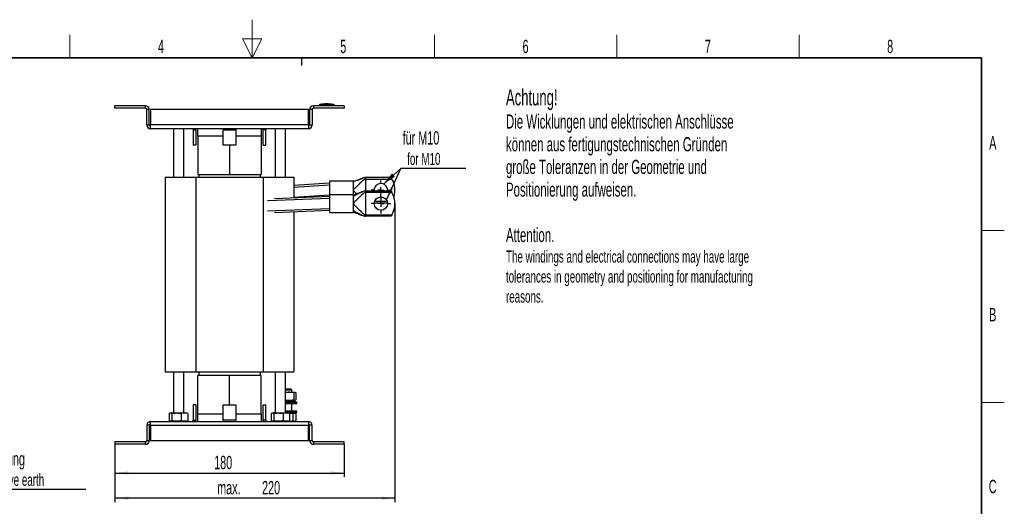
# Model space of a CAD drawing. Header units: millimetres. Extents: x 5 to 418, y 2 to 292.
# Tile 16 of 16: x 156 to 414, y 165 to 292. Entities that reach past the tile are written whole.
import ezdxf

# ---------------------------------------------------------------- set-up
doc = ezdxf.new("R2010")
doc.units = ezdxf.units.MM
doc.layers.add('SLD-0', color=7, linetype='Continuous')
doc.styles.add('SLDTEXTSTYLE0', font='TXT', dxfattribs={"width": 0.605})
doc.dimstyles.new('SLDDIMSTYLE0', dxfattribs={"dimtxt": 3.5, "dimasz": 3.5, "dimexe": 0, "dimexo": 0.0625, "dimgap": 0.875, "dimtad": 1, "dimlfac": 3, "dimrnd": 1e-09, "dimzin": 12, "dimdsep": 46, "dimtxsty": 'SLDTEXTSTYLE0', "dimsah": 1, "dimcen": 0.09, "dimadec": 0, "dimazin": 3, "dimtfac": 1, "dimtofl": 0, "dimtmove": 0, "dimatfit": 3, "dimfxl": 1, "dimfrac": 2, "dimtolj": 1, "dimtzin": 12, "dimarcsym": 0})
doc.dimstyles.new('SLDDIMSTYLE4', dxfattribs={"dimtxt": 3.5, "dimasz": 3.5, "dimexe": 0, "dimexo": 0.0625, "dimgap": 0.875, "dimtad": 1, "dimdec": 1, "dimlfac": 3, "dimrnd": 1e-09, "dimzin": 12, "dimdsep": 46, "dimtxsty": 'SLDTEXTSTYLE0', "dimsah": 1, "dimcen": 0.09, "dimadec": 0, "dimazin": 3, "dimtfac": 1, "dimtofl": 0, "dimtmove": 0, "dimatfit": 3, "dimfxl": 1, "dimfrac": 2, "dimtolj": 1, "dimtzin": 12, "dimarcsym": 0})
doc.dimstyles.new('SLDDIMSTYLE5', dxfattribs={"dimtxt": 0.18, "dimasz": 3.5, "dimexe": 0, "dimexo": 0.0625, "dimgap": 0, "dimtad": 0, "dimtih": 1, "dimtoh": 1, "dimdec": 0, "dimrnd": 1e-09, "dimzin": 0, "dimdsep": 46, "dimtxsty": 'Standard', "dimsah": 1, "dimcen": 0.09, "dimadec": 0, "dimazin": 0, "dimtfac": 3.5, "dimtdec": 0, "dimtofl": 0, "dimtmove": 0, "dimatfit": 3, "dimfxl": 1, "dimfrac": 2, "dimtolj": 1, "dimtzin": 0, "dimarcsym": 0})

# ---------------------------------------------------------------- blocks, each defined once
blk = doc.blocks.new('SW_NOTE_0')
at = {"layer": 'SLD-0', "color": 0}
blk.add_line((30.24, 0), (0, 0), dxfattribs=at)
at = {"layer": 'SLD-0', "color": 0, "attachment_point": 1, "style": 'SLDTEXTSTYLE0'}
for s, insert, char_height in [('M8 Erdung', (0.46, 9.8), 3.5), ('protective earth', (1.65, 4.14), 3.175)]:
    blk.add_mtext(s, dxfattribs=dict(at, insert=insert, char_height=char_height))
blk = doc.blocks.new('_D_3')
at = {"layer": 'SLD-0'}
for p, q in [((181.05, 181.29), (181.05, 172.77)), ((241.05, 181.29), (241.05, 172.77)), ((181.05, 173.77), (241.05, 173.77))]:
    blk.add_line(p, q, dxfattribs=at)
for points in [[(181.05, 173.77), (184.55, 173.31), (184.55, 174.23)], [(241.05, 173.77), (237.55, 174.23), (237.55, 173.31)]]:
    blk.add_solid(points, dxfattribs=at)
at = {"layer": 'SLD-0', "insert": (207.04, 178.28), "char_height": 3.5, "attachment_point": 1, "style": 'SLDTEXTSTYLE0'}
blk.add_mtext('180', dxfattribs=at)
blk = doc.blocks.new('_D_4')
at = {"layer": 'SLD-0', "color": 7}
for p, q in [((254.37, 244.34), (254.37, 166.18)), ((181.05, 181.29), (181.05, 166.18)), ((254.37, 167.18), (181.05, 167.18))]:
    blk.add_line(p, q, dxfattribs=at)
for points in [[(181.05, 167.18), (184.55, 166.72), (184.55, 167.64)], [(254.37, 167.18), (250.87, 167.64), (250.87, 166.72)]]:
    blk.add_solid(points, dxfattribs=at)
at = {"layer": 'SLD-0', "color": 7, "char_height": 3.5, "attachment_point": 1, "style": 'SLDTEXTSTYLE0'}
for s, insert in [('max.', (207.82, 171.69)), ('220', (219.58, 171.69))]:
    blk.add_mtext(s, dxfattribs=dict(at, insert=insert))
blk = doc.blocks.new('SW_NOTE_0_1')
at = {"layer": 'SLD-0', "color": 0}
blk.add_line((17, 0), (0, 0), dxfattribs=at)
blk.add_line((17, 0), (0, 0), dxfattribs=at)
at = {"layer": 'SLD-0', "color": 0, "attachment_point": 1, "style": 'SLDTEXTSTYLE0'}
for s, insert, char_height in [('für M10', (0.47, 9.77), 3.5), ('for M10', (1.66, 4.1), 3.175)]:
    blk.add_mtext(s, dxfattribs=dict(at, insert=insert, char_height=char_height))
blk = doc.blocks.new('SW_CENTERMARKSYMBOL_0')
at = {"layer": 'SLD-0', "color": 0}
for p, q in [((0, 1.67), (0, 2.58)), ((-1.67, 0), (-2.58, 0)), ((0, 0), (-0.83, 0)), ((0, 0), (0, 0.83)), ((0, 0), (0, -0.83)), ((0, 0), (0.83, 0)), ((1.67, 0), (2.58, 0)), ((0, -1.67), (0, -2.58))]:
    blk.add_line(p, q, dxfattribs=at)
blk = doc.blocks.new('SW_CENTERMARKSYMBOL_1')
at = {"layer": 'SLD-0', "color": 0}
for p, q in [((0, 1.67), (0, 2.58)), ((-1.67, 0), (-2.58, 0)), ((0, 0), (-0.83, 0)), ((0, 0), (0, 0.83)), ((0, 0), (0, -0.83)), ((0, 0), (0.83, 0)), ((1.67, 0), (2.58, 0)), ((0, -1.67), (0, -2.58))]:
    blk.add_line(p, q, dxfattribs=at)

msp = doc.modelspace()

# ---------------------------------------------------------------- linework, layer by layer
at = {"color": 7, "linetype": 'Continuous', "lineweight": 25}
for p, q in [((181.0488, 269.2923), (181.0488, 269.959)), ((189.0488, 269.959), (181.0488, 269.959)), ((189.0488, 269.2923), (181.0488, 269.2923)), ((189.0488, 269.2923), (189.0488, 269.959)), ((190.0488, 268.959), (189.3821, 268.959)), ((189.3821, 264.959), (189.3821, 268.959)), ((190.0488, 264.959), (190.0488, 268.959)), ((190.3821, 268.959), (190.3821, 264.959)), ((231.7154, 268.959), (190.3821, 268.959)), ((231.7154, 264.959), (231.7154, 268.959)), ((232.7154, 268.959), (232.0488, 268.959)), ((232.0488, 268.959), (232.0488, 264.959)), ((232.7154, 268.959), (232.7154, 264.959)), ((233.0488, 269.959), (233.0488, 269.2923)), ((241.0488, 269.959), (233.0488, 269.959)), ((241.0488, 269.2923), (233.0488, 269.2923)), ((234.5488, 269.959), (234.5488, 270.063)), ((235.2567, 270.3581), (234.7295, 270.3171)), ((234.8794, 270.2963), (234.8821, 270.063)), ((234.8821, 269.959), (234.8821, 270.063)), ((235.9667, 270.3725), (235.2557, 270.3433)), ((235.2557, 270.3647), (235.9667, 270.3725)), ((235.2557, 270.3647), (235.2557, 270.358)), ((235.2557, 270.3205), (235.2557, 270.3139)), ((236.4672, 270.3802), (237.7935, 270.3678)), ((237.7935, 270.3458), (236.4672, 270.3802)), ((237.7935, 270.3612), (236.87, 270.3698)), ((237.8093, 270.3928), (237.1914, 270.4277)), ((238.3681, 270.3171), (237.7925, 270.3619)), ((237.7935, 270.3678), (237.7935, 270.3612)), ((237.7935, 270.3218), (237.7935, 270.3151)), ((238.2182, 270.2963), (238.2154, 270.063)), ((238.2154, 269.959), (238.2154, 270.063)), ((238.3195, 270.2963), (238.3465, 270.32)), ((238.5488, 269.959), (238.5488, 270.063)), ((241.0488, 269.959), (241.0488, 269.2923)), ((189.3821, 264.959), (190.0488, 264.959)), ((231.7154, 264.959), (190.3821, 264.959)), ((190.3821, 263.959), (190.3821, 264.959)), ((231.7154, 263.959), (190.3821, 263.959)), ((196.3821, 263.959), (196.3821, 251.2923)), ((199.0488, 251.2923), (199.0488, 263.959)), ((201.5488, 263.6257), (201.5488, 259.6257)), ((201.5488, 263.6257), (202.2154, 263.6257)), ((202.2154, 263.6257), (202.2154, 259.6257)), ((202.7154, 261.959), (202.7154, 263.959)), ((209.3821, 263.959), (209.3821, 263.6257)), ((209.3821, 263.6257), (212.7154, 263.6257)), ((209.3821, 259.6257), (209.3821, 263.6257)), ((212.7154, 263.6257), (212.7154, 263.959)), ((212.7154, 263.6257), (212.7154, 259.6257)), ((219.3821, 263.959), (219.3821, 261.959)), ((219.8821, 259.6257), (219.8821, 263.6257)), ((220.5488, 263.6257), (219.8821, 263.6257)), ((220.5488, 259.6257), (220.5488, 263.6257)), ((223.0488, 263.959), (223.0488, 251.2923)), ((225.7154, 251.2923), (225.7154, 263.959)), ((231.7154, 264.959), (231.7154, 263.959)), ((232.0488, 264.959), (232.7154, 264.959)), ((202.7154, 261.959), (202.7154, 251.959)), ((209.3821, 261.959), (202.7154, 261.959)), ((219.3821, 261.959), (212.7154, 261.959)), ((219.3821, 261.959), (219.3821, 251.959)), ((202.2154, 259.6257), (201.5488, 259.6257)), ((212.7154, 259.6257), (209.3821, 259.6257)), ((211.0488, 259.6257), (211.0488, 251.959)), ((219.8821, 259.6257), (220.5488, 259.6257)), ((194.2154, 251.2923), (194.2154, 200.2923)), ((194.2154, 251.2923), (202.2154, 251.2923)), ((202.2154, 251.2923), (202.2154, 200.2923)), ((202.2154, 251.2923), (219.8821, 251.2923)), ((202.7154, 251.959), (211.0488, 251.959)), ((202.9821, 251.959), (202.9821, 251.2923)), ((211.0488, 251.959), (219.3821, 251.959)), ((219.1154, 251.959), (219.1154, 251.2923)), ((219.8821, 251.2923), (219.8821, 200.2923)), ((219.8821, 251.2923), (227.8821, 251.2923)), ((227.8821, 251.2923), (227.8821, 245.8089)), ((243.5381, 250.1777), (237.2048, 250.1777)), ((237.2048, 250.1777), (237.2048, 246.6708)), ((253.3603, 251.1777), (246.7048, 251.1777)), ((246.7048, 250.7665), (253.6117, 250.7665)), ((246.7048, 250.7665), (246.7048, 247.6708)), ((237.1839, 249.6741), (227.8821, 249.0946)), ((237.2048, 249.1744), (227.8821, 248.5936)), ((237.1839, 249.6741), (237.2048, 249.3391)), ((243.5381, 247.6978), (243.5381, 247.9908)), ((246.7048, 247.6708), (246.7048, 247.6441)), ((246.7048, 247.6708), (253.3603, 247.6708)), ((237.2048, 245.6632), (221.0338, 245.0481)), ((237.2048, 246.1635), (222.881, 245.6187)), ((237.2048, 246.5026), (227.8821, 245.9218)), ((243.5381, 246.6708), (237.2048, 246.6708)), ((237.2048, 246.6708), (237.2048, 242.0041)), ((243.5381, 246.6708), (243.9016, 246.7296)), ((243.5381, 246.2251), (243.5381, 246.3015)), ((246.7048, 247.2596), (246.7048, 241.4152)), ((253.6117, 247.2596), (246.7048, 247.2596)), ((237.2048, 242.9946), (221.0338, 242.3795)), ((237.2048, 242.4942), (222.881, 241.9494)), ((243.5381, 244.1909), (243.5381, 244.4839)), ((243.5381, 242.3734), (243.5381, 242.4497)), ((248.9634, 244.511), (252.4461, 244.511)), ((252.3542, 244.9221), (249.0553, 244.9221)), ((227.8821, 242.1396), (227.8821, 200.2923)), ((237.2048, 242.0041), (243.5381, 242.0041)), ((243.9054, 241.9547), (243.5381, 242.0041)), ((246.7048, 241.4152), (253.6117, 241.4152)), ((246.7048, 241.0308), (246.7048, 241.0041)), ((253.3603, 241.0041), (246.7048, 241.0041)), ((194.2154, 200.2923), (202.2154, 200.2923)), ((196.3821, 200.2923), (196.3821, 189.559)), ((199.0488, 189.559), (199.0488, 200.2923)), ((202.2154, 200.2923), (219.8821, 200.2923)), ((211.0488, 199.2923), (202.7154, 199.2923)), ((202.7154, 189.2923), (202.7154, 199.2923)), ((202.9821, 200.2923), (202.9821, 199.2923)), ((211.0488, 191.6257), (211.0488, 199.2923)), ((219.3821, 199.2923), (211.0488, 199.2923)), ((219.1154, 200.2923), (219.1154, 199.2923)), ((219.3821, 189.2923), (219.3821, 199.2923)), ((219.8821, 200.2923), (227.8821, 200.2923)), ((223.0488, 200.2923), (223.0488, 189.559)), ((225.7154, 189.559), (225.7154, 200.2923)), ((225.7154, 195.8257), (227.1264, 195.8257)), ((225.7154, 195.57), (227.3821, 195.57)), ((225.7154, 194.959), (226.7358, 194.959)), ((227.9222, 194.7655), (226.7358, 194.959)), ((226.7358, 194.959), (228.1718, 194.959)), ((227.3821, 195.57), (227.1264, 195.8257)), ((227.3821, 194.959), (227.3821, 195.57)), ((227.9222, 194.7655), (228.1718, 194.959)), ((227.9222, 194.7655), (227.9222, 192.9859)), ((228.1718, 194.959), (228.2154, 194.959)), ((228.2743, 194.9251), (228.2154, 194.959)), ((228.4215, 194.7655), (228.4215, 192.9859)), ((202.2154, 191.6257), (201.5488, 191.6257)), ((201.5488, 191.6257), (201.5488, 187.6257)), ((202.2154, 191.6257), (202.2154, 187.6257)), ((209.3821, 187.6257), (209.3821, 191.6257)), ((209.3821, 191.6257), (212.7154, 191.6257)), ((212.7154, 191.6257), (212.7154, 187.6257)), ((219.8821, 191.6257), (220.5488, 191.6257)), ((219.8821, 187.6257), (219.8821, 191.6257)), ((220.5488, 187.6257), (220.5488, 191.6257)), ((225.7154, 192.9588), (226.7358, 192.7923)), ((225.7154, 192.7923), (228.2101, 192.7923)), ((226.7358, 192.7923), (225.7154, 192.7923)), ((225.7154, 192.5257), (226.5242, 192.5257)), ((226.577, 192.259), (225.7154, 192.259)), ((225.7154, 191.9923), (226.577, 191.9923)), ((226.5242, 192.5257), (228.4488, 192.5257)), ((228.7154, 192.259), (226.577, 192.259)), ((226.577, 191.9923), (228.7154, 191.9923)), ((228.1718, 192.7923), (226.7358, 192.7923)), ((227.3821, 189.9923), (227.3821, 191.9923)), ((228.2597, 192.8604), (228.1718, 192.7923)), ((228.2154, 192.7923), (228.1718, 192.7923)), ((228.2154, 192.7923), (228.2781, 192.8285)), ((228.2154, 192.5257), (228.2154, 192.7923)), ((228.4215, 192.9859), (228.3519, 192.9319)), ((228.7154, 192.259), (228.4488, 192.5257)), ((228.7154, 191.9923), (228.7154, 192.259)), ((195.289, 189.4067), (195.289, 187.4447)), ((195.7821, 189.559), (195.4573, 189.472)), ((195.7821, 189.559), (198.2449, 189.559)), ((195.9742, 189.4067), (195.9742, 187.4447)), ((198.2449, 189.559), (198.4006, 189.4067)), ((198.2449, 189.559), (199.6488, 189.559)), ((198.4006, 189.4067), (198.4006, 187.4447)), ((199.9736, 189.472), (199.6488, 189.559)), ((200.1419, 189.4067), (199.9683, 189.4522)), ((200.1419, 189.4067), (200.1419, 187.4447)), ((202.7154, 187.2923), (202.7154, 189.2923)), ((202.7154, 189.2923), (209.3821, 189.2923)), ((212.7154, 189.2923), (219.3821, 189.2923)), ((219.3821, 189.2923), (219.3821, 187.2923)), ((221.9557, 189.4067), (221.9557, 187.4447)), ((222.4488, 189.559), (222.124, 189.472)), ((222.4488, 189.559), (224.9116, 189.559)), ((222.6409, 189.4067), (222.6409, 187.4447)), ((224.9116, 189.559), (225.0673, 189.4067)), ((224.9116, 189.559), (226.3154, 189.559)), ((225.0673, 189.4067), (225.0673, 187.4447)), ((228.7154, 189.9923), (225.7154, 189.9923)), ((225.7154, 189.7257), (228.7154, 189.7257)), ((226.6402, 189.472), (226.3154, 189.559)), ((226.8085, 189.4067), (226.6349, 189.4522)), ((226.8085, 189.4067), (226.8085, 187.4447)), ((227.7321, 189.2655), (226.8402, 189.4067)), ((228.4488, 189.459), (226.8421, 189.459)), ((227.7321, 187.4859), (227.7321, 189.2655)), ((228.3233, 189.3967), (228.2154, 189.459)), ((228.3195, 189.3752), (228.4933, 189.2655)), ((228.4488, 189.459), (228.7154, 189.7257)), ((228.4933, 187.4859), (228.4933, 189.2655)), ((228.7154, 189.7257), (228.7154, 189.9923)), ((190.0488, 186.2923), (189.3821, 186.2923)), ((189.3821, 186.2923), (189.3821, 182.2923)), ((190.0488, 186.2923), (190.0488, 182.2923)), ((190.3821, 186.2923), (190.3821, 187.2923)), ((190.3821, 187.2923), (231.7154, 187.2923)), ((190.3821, 186.2923), (190.3821, 182.2923)), ((190.3821, 186.2923), (231.7154, 186.2923)), ((195.4573, 187.3794), (195.7821, 187.2923)), ((199.2712, 187.3549), (198.4006, 187.4447)), ((199.1037, 187.2923), (199.2712, 187.3549)), ((200.1419, 187.4447), (199.2712, 187.3549)), ((199.6488, 187.2923), (199.9736, 187.3794)), ((199.9683, 187.3992), (200.1419, 187.4447)), ((201.5488, 187.6257), (202.2154, 187.6257)), ((212.7154, 187.6257), (209.3821, 187.6257)), ((209.3821, 187.6257), (209.3821, 187.2923)), ((212.7154, 187.2923), (212.7154, 187.6257)), ((220.5488, 187.6257), (219.8821, 187.6257)), ((222.124, 187.3794), (222.4488, 187.2923)), ((225.9379, 187.3549), (225.0673, 187.4447)), ((225.7704, 187.2923), (225.9379, 187.3549)), ((226.8085, 187.4447), (225.9379, 187.3549)), ((226.3154, 187.2923), (226.6402, 187.3794)), ((226.3877, 187.3117), (226.5099, 187.2923)), ((226.6349, 187.3992), (226.8085, 187.4447)), ((228.2154, 187.2923), (228.3233, 187.3546)), ((231.7154, 187.2923), (231.7154, 186.2923)), ((231.7154, 182.2923), (231.7154, 186.2923)), ((232.7154, 186.2923), (232.0488, 186.2923)), ((232.0488, 182.2923), (232.0488, 186.2923)), ((232.7154, 182.2923), (232.7154, 186.2923)), ((189.0488, 181.959), (181.0488, 181.959)), ((181.0488, 181.959), (181.0488, 181.2923)), ((189.0488, 181.2923), (181.0488, 181.2923)), ((189.0488, 181.2923), (189.0488, 181.959)), ((189.3821, 182.2923), (190.0488, 182.2923)), ((190.3821, 182.2923), (231.7154, 182.2923)), ((232.0488, 182.2923), (232.7154, 182.2923)), ((233.0488, 181.959), (233.0488, 181.2923)), ((241.0488, 181.959), (233.0488, 181.959)), ((241.0488, 181.2923), (233.0488, 181.2923)), ((241.0488, 181.2923), (241.0488, 181.959))]:
    msp.add_line(p, q, dxfattribs=at)
at = {"color": 7, "linetype": 'Continuous', "lineweight": 25, "flags": 128}
for points in [[(202.2154, 263.6257), (202.1962, 263.8208), (202.1583, 263.959)], [(219.9393, 263.959), (219.9013, 263.8208), (219.8821, 263.6257)], [(202.1583, 187.2923), (202.1962, 187.4306), (202.2154, 187.6257)], [(219.8821, 187.6257), (219.9013, 187.4306), (219.9393, 187.2923)]]:
    msp.add_lwpolyline(points, dxfattribs=at)
at = {"color": 7, "linetype": 'Continuous', "lineweight": 25}
msp.add_circle((250.7048, 244.3374), 1.75, dxfattribs=at)
for centre, radius, start, end in [((189.0488, 268.959), 1, 0, 90), ((189.0488, 268.959), 0.3333, 0, 90), ((233.0488, 268.959), 1, 90, 180), ((233.0488, 268.959), 0.3333, 90, 180), ((234.7821, 270.0887), 0.2333, 97.642337, 180), ((234.7821, 270.063), 0.2333, 90.989679, 179.997938), ((238.3155, 270.063), 0.2333, 0.002064, 89.009565), ((238.3154, 270.0887), 0.2333, 360, 82.373112), ((190.3821, 264.959), 1, 180, 270), ((190.3821, 264.959), 0.3333, 180, 270), ((201.2154, 263.6257), 0.3333, 0, 90), ((220.8821, 263.6257), 0.3333, 90, 180), ((231.7154, 264.959), 1, 270, 0), ((231.7154, 264.959), 0.3333, 270, 0), ((248.3714, 247.8443), 6, 343.00779, 29.14602), ((250.7048, 247.8443), 1.75, 354.307983, 185.692017), ((248.3714, 244.3374), 6, 330.85398, 29.14602), ((190.3821, 186.2923), 1, 90, 180), ((190.3821, 186.2923), 0.3333, 90, 180), ((201.2154, 187.6257), 0.3333, 270, 0), ((220.8821, 187.6257), 0.3333, 180, 270), ((231.7154, 186.2923), 1, 0, 90), ((231.7154, 186.2923), 0.3333, 0, 90), ((189.0488, 182.2923), 1, 270, 0), ((189.0488, 182.2923), 0.3333, 270, 0), ((233.0488, 182.2923), 1, 180, 270), ((233.0488, 182.2923), 0.3333, 180, 270)]:
    msp.add_arc(centre, radius, start, end, dxfattribs=at)
for points, knots in [([(234.8821, 270.063), (234.8446, 270.0629), (234.7697, 270.0626), (234.6698, 270.0625), (234.5944, 270.0625), (234.5545, 270.0627), (234.5504, 270.0629), (234.5488, 270.063)], [0, 0, 0, 0, 0.21467278, 0.42935247, 0.64402667, 0.85869575, 1, 1, 1, 1]), ([(234.751, 270.32), (234.751, 270.32), (234.742, 270.3279), (234.76, 270.3121), (234.7781, 270.2963)], [0, 0, 0, 0, 0.00007407, 1, 1, 1, 1]), ([(234.7781, 270.2963), (234.7786, 270.2962), (234.7801, 270.296), (234.7925, 270.2958), (234.8153, 270.2958), (234.8455, 270.2959), (234.8681, 270.2961), (234.8794, 270.2963)], [0, 0, 0, 0, 0.14056698, 0.35532785, 0.57084385, 0.7860438, 1, 1, 1, 1]), ([(234.8794, 270.2963), (235.2583, 270.2999), (236.0162, 270.3071), (237.1293, 270.3068), (237.8632, 270.2997), (238.2182, 270.2963)], [0, 0, 0, 0, 0.34049866, 0.68104892, 1, 1, 1, 1]), ([(238.2154, 270.063), (237.861, 270.0665), (237.1283, 270.0739), (236.0171, 270.0742), (235.2605, 270.0667), (234.8821, 270.063)], [0, 0, 0, 0, 0.31897789, 0.65947635, 1, 1, 1, 1]), ([(235.2557, 270.3205), (235.6028, 270.3282), (236.4487, 270.3469), (237.2947, 270.3311), (237.7935, 270.3218)], [0, 0, 0, 0, 0.41032951, 1, 1, 1, 1]), ([(237.7935, 270.3151), (237.4466, 270.3225), (236.6008, 270.3404), (235.7548, 270.3237), (235.2557, 270.3139)], [0, 0, 0, 0, 0.410076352, 1, 1, 1, 1]), ([(236.9265, 270.4341), (236.828, 270.44), (236.5138, 270.459), (235.982, 270.4402), (235.5509, 270.4055), (235.3351, 270.3882)], [0, 0, 0, 0, 0.18571858, 0.59228876, 1, 1, 1, 1]), ([(235.5928, 270.3963), (235.8534, 270.4164), (236.3164, 270.4523), (236.7805, 270.4391), (236.9835, 270.4333)], [0, 0, 0, 0, 0.56267607, 1, 1, 1, 1]), ([(236.2346, 270.4165), (236.4739, 270.4248), (236.9532, 270.4415), (237.432, 270.4115), (237.6717, 270.3966)], [0, 0, 0, 0, 0.4992897, 1, 1, 1, 1]), ([(236.7669, 270.4517), (236.6861, 270.4585), (236.5114, 270.4731), (236.3367, 270.457), (236.2427, 270.4483)], [0, 0, 0, 0, 0.46211701, 1, 1, 1, 1]), ([(238.5488, 270.063), (238.5451, 270.0629), (238.5377, 270.0626), (238.4803, 270.0625), (238.3957, 270.0625), (238.302, 270.0627), (238.24, 270.0629), (238.2154, 270.063)], [0, 0, 0, 0, 0.21467234, 0.42935197, 0.64402607, 0.85869541, 1, 1, 1, 1]), ([(238.2182, 270.2963), (238.2256, 270.2962), (238.2443, 270.296), (238.2725, 270.2958), (238.2981, 270.2958), (238.3157, 270.2959), (238.3182, 270.2962), (238.3195, 270.2963)], [0, 0, 0, 0, 0.140656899, 0.355503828, 0.57103286, 0.786171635, 1, 1, 1, 1]), ([(246.7048, 251.1777), (246.6813, 251.1767), (246.562, 251.1716), (246.2966, 251.1046), (245.9193, 250.9803), (245.4708, 250.8065), (244.8873, 250.5706), (244.3479, 250.359), (243.8532, 250.2046), (243.6321, 250.1806), (243.5381, 250.1704)], [0, 0, 0, 0, 0.017435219, 0.088420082, 0.221178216, 0.377701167, 0.538474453, 0.818757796, 0.922894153, 1, 1, 1, 1]), ([(246.7048, 251.1777), (246.6679, 251.1752), (246.5838, 251.1696), (246.4536, 251.1381), (246.2137, 251.0676), (245.722, 250.8794), (245.1255, 250.6251), (244.4926, 250.3869), (244.0075, 250.2253), (243.6838, 250.1924), (243.5381, 250.1777)], [0, 0, 0, 0, 0.027410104, 0.062496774, 0.105322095, 0.232925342, 0.519899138, 0.699432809, 0.864680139, 1, 1, 1, 1]), ([(246.7048, 250.7665), (246.6678, 250.7615), (246.5828, 250.7499), (246.4522, 250.6845), (246.2099, 250.5356), (245.7127, 250.1266), (245.1135, 249.5426), (244.4814, 248.9054), (243.9996, 248.4148), (243.6813, 248.1224), (243.5381, 247.9908)], [0, 0, 0, 0, 0.02618144, 0.06010848, 0.10192281, 0.22785019, 0.51455693, 0.69554762, 0.86302507, 1, 1, 1, 1]), ([(253.6117, 250.7665), (253.5769, 250.8276), (253.5118, 250.9414), (253.4306, 251.0706), (253.379, 251.1497), (253.3614, 251.176), (253.3605, 251.1774), (253.3603, 251.1777)], [0, 0, 0, 0, 0.30043223, 0.56056054, 0.75673618, 0.95390092, 1, 1, 1, 1]), ([(243.5381, 247.6978), (243.7259, 247.5238), (244.0206, 247.2507), (244.3011, 246.9655), (244.4029, 246.8621)], [0, 0, 0, 0, 0.6374139, 1, 1, 1, 1]), ([(243.5381, 246.6708), (243.5381, 246.7296), (243.5381, 247.0195), (243.5381, 247.397), (243.5381, 247.6978)], [0, 0, 0, 0, 0.202903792, 1, 1, 1, 1]), ([(246.7048, 247.6708), (246.6741, 247.6692), (246.6039, 247.6656), (246.4698, 247.6391), (246.2183, 247.5705), (245.8739, 247.4406), (245.4475, 247.2563), (244.978, 247.0321), (244.4833, 246.7758), (244.0031, 246.5118), (243.682, 246.3138), (243.5381, 246.2251)], [0, 0, 0, 0, 0.0193053, 0.04419964, 0.09540324, 0.21966654, 0.357185, 0.5087804, 0.69247831, 0.86221685, 1, 1, 1, 1]), ([(246.3036, 247.5913), (246.1188, 247.532), (245.7067, 247.3997), (245.108, 247.1486), (244.5714, 246.9345), (244.1945, 246.798), (244.0585, 246.7592), (244.0244, 246.7494)], [0, 0, 0, 0, 0.23843825, 0.53174992, 0.84967253, 0.96223404, 1, 1, 1, 1]), ([(253.3603, 247.6708), (253.3627, 247.6672), (253.3675, 247.66), (253.4035, 247.6055), (253.4567, 247.5224), (253.529, 247.405), (253.5829, 247.3104), (253.6117, 247.2596)], [0, 0, 0, 0, 0.17438082, 0.34827188, 0.53429063, 0.7503419, 1, 1, 1, 1]), ([(246.7048, 247.2596), (246.6837, 247.2581), (246.6357, 247.2547), (246.5486, 247.2278), (246.3595, 247.1414), (246.0889, 246.9474), (245.7247, 246.6415), (245.301, 246.243), (244.8367, 245.7818), (244.3736, 245.3119), (243.9501, 244.8822), (243.6662, 244.6078), (243.5381, 244.4839)], [0, 0, 0, 0, 0.01100521, 0.02499707, 0.05433914, 0.15328576, 0.2875028, 0.44266386, 0.62326777, 0.79224912, 0.90626012, 1, 1, 1, 1]), ([(243.5381, 244.1909), (243.7035, 244.0302), (244.0778, 243.6663), (244.6634, 243.0672), (245.2122, 242.5155), (245.7247, 242.0336), (246.0888, 241.7269), (246.3663, 241.5296), (246.5604, 241.4409), (246.6526, 241.4181), (246.6885, 241.4161), (246.7048, 241.4152)], [0, 0, 0, 0, 0.122485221, 0.277274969, 0.557079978, 0.712336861, 0.846636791, 0.945644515, 0.981373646, 0.99153374, 1, 1, 1, 1]), ([(246.7048, 241.0041), (246.6741, 241.0057), (246.6039, 241.0093), (246.4698, 241.0357), (246.2183, 241.1044), (245.8739, 241.2343), (245.4475, 241.4186), (244.978, 241.6427), (244.4833, 241.8991), (244.0031, 242.163), (243.682, 242.361), (243.5381, 242.4497)], [0, 0, 0, 0, 0.019305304, 0.044199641, 0.095403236, 0.219666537, 0.357184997, 0.508780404, 0.692478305, 0.862216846, 1, 1, 1, 1]), ([(243.9017, 241.9611), (244.0732, 241.9084), (244.5242, 241.7696), (245.1725, 241.4942), (245.8053, 241.2411), (246.2879, 241.0781), (246.5188, 241.024), (246.6305, 241.0069), (246.6813, 241.005), (246.7048, 241.0041)], [0, 0, 0, 0, 0.16274884, 0.4279378, 0.75385282, 0.89915331, 0.95636601, 0.97987611, 1, 1, 1, 1]), ([(253.6117, 241.4152), (253.5769, 241.3542), (253.5118, 241.2404), (253.4306, 241.1112), (253.379, 241.0321), (253.3614, 241.0057), (253.3605, 241.0044), (253.3603, 241.0041)], [0, 0, 0, 0, 0.30043223, 0.56056054, 0.75673618, 0.95390092, 1, 1, 1, 1]), ([(226.7358, 194.959), (226.7077, 194.9588), (226.3631, 194.9568), (226.0255, 194.8722), (225.7154, 194.7945)], [0, 0, 0, 0, 0.081653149, 1, 1, 1, 1]), ([(228.1718, 194.959), (228.1778, 194.9588), (228.2621, 194.9561), (228.3447, 194.8573), (228.4215, 194.7655)], [0, 0, 0, 0, 0.070214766, 1, 1, 1, 1]), ([(226.7358, 192.7923), (226.7639, 192.7925), (227.1645, 192.7953), (227.5571, 192.894), (227.9222, 192.9859)], [0, 0, 0, 0, 0.07021477, 1, 1, 1, 1]), ([(228.1718, 192.7923), (228.1659, 192.7925), (228.0816, 192.7953), (227.999, 192.894), (227.9222, 192.9859)], [0, 0, 0, 0, 0.07021477, 1, 1, 1, 1]), ([(195.289, 189.4067), (195.4032, 189.4516), (195.6316, 189.5414), (195.86, 189.4516), (195.9742, 189.4067)], [0, 0, 0, 0, 0.4999949, 1, 1, 1, 1]), ([(195.9742, 189.4067), (196.3786, 189.4516), (197.1874, 189.5414), (197.9962, 189.4516), (198.4006, 189.4067)], [0, 0, 0, 0, 0.4999949, 1, 1, 1, 1]), ([(200.1419, 189.4067), (199.8511, 189.4516), (199.2707, 189.5414), (198.6903, 189.4515), (198.4006, 189.4067)], [0, 0, 0, 0, 0.50087292, 1, 1, 1, 1]), ([(221.9557, 189.4067), (222.0699, 189.4516), (222.2983, 189.5414), (222.5267, 189.4516), (222.6409, 189.4067)], [0, 0, 0, 0, 0.4999949, 1, 1, 1, 1]), ([(222.6409, 189.4067), (223.0453, 189.4516), (223.8541, 189.5414), (224.6629, 189.4516), (225.0673, 189.4067)], [0, 0, 0, 0, 0.4999949, 1, 1, 1, 1]), ([(226.8085, 189.4067), (226.5178, 189.4516), (225.9374, 189.5414), (225.357, 189.4515), (225.0673, 189.4067)], [0, 0, 0, 0, 0.50087292, 1, 1, 1, 1]), ([(227.7321, 189.2655), (227.7603, 189.2913), (227.8842, 189.4052), (228.0131, 189.4356), (228.1127, 189.459)], [0, 0, 0, 0, 0.2269026, 1, 1, 1, 1]), ([(195.9742, 187.4447), (195.86, 187.3998), (195.6316, 187.31), (195.4032, 187.3998), (195.289, 187.4447)], [0, 0, 0, 0, 0.4999949, 1, 1, 1, 1]), ([(198.4006, 187.4447), (197.9962, 187.3998), (197.1874, 187.31), (196.3786, 187.3998), (195.9742, 187.4447)], [0, 0, 0, 0, 0.4999949, 1, 1, 1, 1]), ([(222.6409, 187.4447), (222.5267, 187.3998), (222.2983, 187.31), (222.0699, 187.3998), (221.9557, 187.4447)], [0, 0, 0, 0, 0.4999949, 1, 1, 1, 1]), ([(225.0673, 187.4447), (224.6629, 187.3998), (223.8541, 187.31), (223.0453, 187.3998), (222.6409, 187.4447)], [0, 0, 0, 0, 0.4999949, 1, 1, 1, 1]), ([(226.5099, 187.2923), (226.5388, 187.2925), (226.9516, 187.2953), (227.3561, 187.394), (227.7321, 187.4859)], [0, 0, 0, 0, 0.07021477, 1, 1, 1, 1]), ([(228.1127, 187.2923), (228.0131, 187.3158), (227.8842, 187.3461), (227.7603, 187.46), (227.7321, 187.4859)], [0, 0, 0, 0, 0.7730974, 1, 1, 1, 1]), ([(228.4933, 187.4859), (228.3985, 187.4078), (228.273, 187.3044), (228.1442, 187.2947), (228.1127, 187.2923)], [0, 0, 0, 0, 0.75563417, 1, 1, 1, 1])]:
    msp.add_open_spline(points, degree=3, knots=knots, dxfattribs=at)
for points in [[(243.5381, 247.9908), (243.5381, 248.2817), (243.5381, 248.8636), (243.5381, 249.5818), (243.5381, 250.0808), (243.5381, 250.1454), (243.5381, 250.1777)], [(246.7048, 251.1777), (246.7048, 251.1715), (246.7048, 251.1591), (246.7048, 251.064), (246.7048, 250.9282), (246.7048, 250.8204), (246.7048, 250.7665)], [(246.7048, 247.6441), (246.7048, 247.626), (246.7048, 247.5898), (246.7048, 247.4964), (246.7048, 247.384), (246.7048, 247.3011), (246.7048, 247.2596)], [(243.5381, 246.3015), (243.5381, 246.4082), (243.5381, 246.6217), (243.5381, 246.6544), (243.5381, 246.6708)], [(243.5381, 244.4839), (243.5381, 244.654), (243.5381, 244.9943), (243.5381, 245.4694), (243.5381, 245.8971), (243.5381, 246.1158), (243.5381, 246.2251)], [(243.5381, 242.4497), (243.5381, 242.5591), (243.5381, 242.7778), (243.5381, 243.2054), (243.5381, 243.6806), (243.5381, 244.0208), (243.5381, 244.1909)], [(243.5381, 242.0041), (243.5381, 242.0204), (243.5381, 242.0531), (243.5381, 242.2666), (243.5381, 242.3734)], [(246.7048, 241.4152), (246.7048, 241.3738), (246.7048, 241.2909), (246.7048, 241.1785), (246.7048, 241.085), (246.7048, 241.0489), (246.7048, 241.0308)]]:
    msp.add_open_spline(points, degree=3, dxfattribs=at)
at = {"layer": 'SLD-0', "lineweight": 18}
for p, q in [((217, 292.5), (217, 282.5)), ((169.25, 282.5), (169.25, 288.5)), ((219.5, 287.5), (214.5, 287.5)), ((214.5, 287.5), (217, 282.5)), ((217, 282.5), (219.5, 287.5)), ((264.75, 282.5), (264.75, 288.5)), ((312.5, 282.5), (312.5, 288.5)), ((360.25, 282.5), (360.25, 288.5)), ((408, 237.25), (414, 237.25)), ((408, 192.25), (414, 192.25))]:
    msp.add_line(p, q, dxfattribs=at)
at = {"layer": 'SLD-0', "lineweight": 35}
for p, q in [((408, 282.5), (26, 282.5)), ((408, 12), (408, 282.5))]:
    msp.add_line(p, q, dxfattribs=at)
at = {"layer": 'SLD-0'}
msp.add_line((230, 280.5), (230, 282.5), dxfattribs=at)
msp.add_line((230, 280.5), (230, 282.5), dxfattribs=at)

# ---------------------------------------------------------------- block references
for name, p in [('SW_NOTE_0_1', (255.9402, 253.5318)), ('SW_CENTERMARKSYMBOL_1', (250.7048, 247.8443)), ('SW_CENTERMARKSYMBOL_0', (250.7048, 244.3374)), ('SW_NOTE_0', (143.1613, 169.4548))]:
    msp.add_blockref(name, p, dxfattribs=at)

# ---------------------------------------------------------------- texts
at = {"layer": 'SLD-0', "style": 'SLDTEXTSTYLE0'}
for s, insert, char_height, attachment_point in [('4', (193.1027, 287.243), 3.5, 2), ('5', (240.8527, 287.243), 3.5, 2), ('6', (288.6027, 287.243), 3.5, 2), ('7', (336.3527, 287.243), 3.5, 2), ('8', (384.1027, 287.243), 3.5, 2), ('Achtung!', (283.4689, 274.2991), 4.23333, 1), ('Die Wicklungen und elektrischen Anschlüsse', (283.4689, 267.6781), 3.704167, 1), ('können aus fertigungstechnischen Gründen', (283.4689, 261.7392), 3.704167, 1), ('A', (410.9816, 262.0011), 3.5, 2), ('große Toleranzen in der Geometrie und', (283.4689, 255.8003), 3.704167, 1), ('Positionierung aufweisen.', (283.4689, 249.8614), 3.704167, 1), ('Attention.', (283.4689, 237.9687), 3.70417, 1), ('The windings and electrical connections may have large', (283.4689, 232.0554), 3.175, 1), ('tolerances in geometry and positioning for manufacturing', (283.4689, 226.8221), 3.175, 1), ('reasons.', (283.4689, 221.5887), 3.175, 1), ('B', (410.9816, 217.0011), 3.5, 2), ('C', (410.9597, 172.0011), 3.5, 2)]:
    msp.add_mtext(s, dxfattribs=dict(at, insert=insert, char_height=char_height, attachment_point=attachment_point))

# ---------------------------------------------------------------- dimensions: what is measured, and where the dimension line sits
at = {"layer": 'SLD-0', "color": 7}
dim = msp.add_linear_dim(base=(181.0488, 167.1798), p1=(254.3714, 244.3374), p2=(181.0488, 181.2923), text='max. <>', dimstyle='SLDDIMSTYLE4', dxfattribs=at)
dim.commit()
dim.dimension.update_dxf_attribs({"geometry": '_D_4', "text_midpoint": (217.7101, 167.1798), "dimtype": 160})
at = {"layer": 'SLD-0'}
dim = msp.add_linear_dim(base=(241.0488, 173.7675), p1=(181.0488, 181.2923), p2=(241.0488, 181.2923), dimstyle='SLDDIMSTYLE0', dxfattribs=at)
dim.commit()
dim.dimension.update_dxf_attribs({"geometry": '_D_3', "text_midpoint": (211.0488, 173.7675), "dimtype": 160})

# ---------------------------------------------------------------- leaders
for points in [[(251.3712, 249.4625), (255.9402, 253.5318)], [(252.1795, 245.2795), (255.9402, 253.5318)]]:
    msp.add_leader(points, dimstyle='SLDDIMSTYLE5', dxfattribs=at)

doc.saveas('drawing.dxf')
